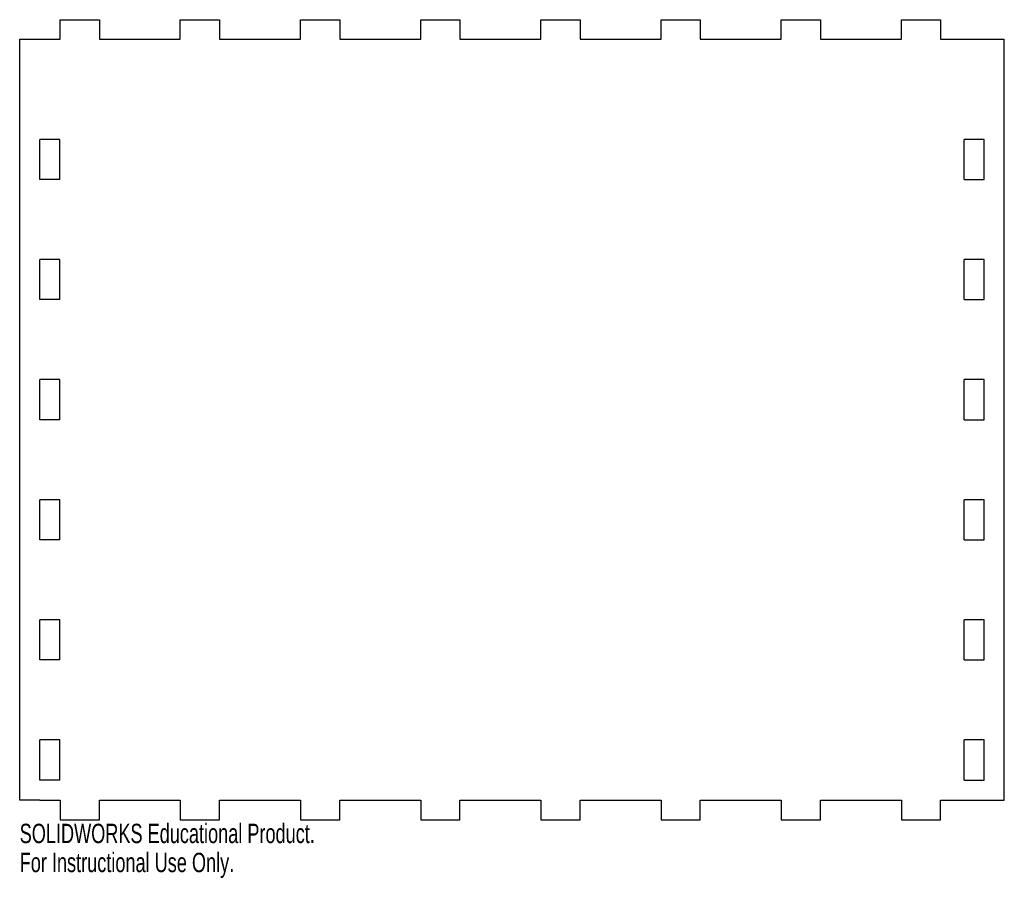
# Model space of a CAD drawing. Header units: millimetres. Extents: x -10 to 236, y -130 to 85.
import ezdxf

# ---------------------------------------------------------------- set-up
doc = ezdxf.new("R2010")
doc.units = ezdxf.units.MM
doc.styles.add('SLDTEXTSTYLE0', font='TXT', dxfattribs={"width": 0.7})

msp = doc.modelspace()

# ---------------------------------------------------------------- linework, layer by layer
at = {"color": 7, "linetype": 'Continuous'}
for p, q in [((0.1, 80), (0.1, 84.9)), ((0.1, 84.9), (9.9, 84.9)), ((9.9, 84.9), (9.9, 80)), ((30.1, 80), (30.1, 84.9)), ((30.1, 84.9), (39.9, 84.9)), ((39.9, 84.9), (39.9, 80)), ((60.1, 80), (60.1, 84.9)), ((60.1, 84.9), (69.9, 84.9)), ((69.9, 84.9), (69.9, 80)), ((90.1, 80), (90.1, 84.9)), ((90.1, 84.9), (99.9, 84.9)), ((99.9, 84.9), (99.9, 80)), ((120.1, 80), (120.1, 84.9)), ((120.1, 84.9), (129.9, 84.9)), ((129.9, 84.9), (129.9, 80)), ((150.1, 80), (150.1, 84.9)), ((150.1, 84.9), (159.9, 84.9)), ((159.9, 84.9), (159.9, 80)), ((180.1, 80), (180.1, 84.9)), ((180.1, 84.9), (189.9, 84.9)), ((189.9, 84.9), (189.9, 80)), ((210.1, 80), (210.1, 84.9)), ((210.1, 84.9), (219.9, 84.9)), ((219.9, 84.9), (219.9, 80)), ((-10, -110), (-10, 80)), ((-10, 80), (0.1, 80)), ((9.9, 80), (30.1, 80)), ((39.9, 80), (60.1, 80)), ((69.9, 80), (90.1, 80)), ((99.9, 80), (120.1, 80)), ((129.9, 80), (150.1, 80)), ((159.9, 80), (180.1, 80)), ((189.9, 80), (210.1, 80)), ((219.9, 80), (230.8, 80)), ((230.8, 80), (235.8, 80)), ((235.8, -110), (235.8, 80)), ((0, 55), (-5, 55)), ((-5, 45), (-5, 55)), ((0, 45), (0, 55)), ((230.8, 55), (225.8, 55)), ((225.8, 45), (225.8, 55)), ((230.8, 45), (230.8, 55)), ((0, 45), (-5, 45)), ((225.8, 45), (230.8, 45)), ((0, 25), (-5, 25)), ((-5, 15), (-5, 25)), ((0, 15), (0, 25)), ((230.8, 25), (225.8, 25)), ((225.8, 15), (225.8, 25)), ((230.8, 15), (230.8, 25)), ((0, 15), (-5, 15)), ((225.8, 15), (230.8, 15)), ((0, -5), (-5, -5)), ((-5, -15), (-5, -5)), ((0, -15), (0, -5)), ((230.8, -5), (225.8, -5)), ((225.8, -15), (225.8, -5)), ((230.8, -15), (230.8, -5)), ((0, -15), (-5, -15)), ((225.8, -15), (230.8, -15)), ((0, -35), (-5, -35)), ((-5, -45), (-5, -35)), ((0, -45), (0, -35)), ((230.8, -35), (225.8, -35)), ((225.8, -45), (225.8, -35)), ((230.8, -45), (230.8, -35)), ((0, -45), (-5, -45)), ((225.8, -45), (230.8, -45)), ((0, -65), (-5, -65)), ((-5, -75), (-5, -65)), ((0, -75), (0, -65)), ((230.8, -65), (225.8, -65)), ((225.8, -75), (225.8, -65)), ((230.8, -75), (230.8, -65)), ((0, -75), (-5, -75)), ((225.8, -75), (230.8, -75)), ((0, -95), (-5, -95)), ((-5, -105), (-5, -95)), ((0, -105), (0, -95)), ((230.8, -95), (225.8, -95)), ((225.8, -105), (225.8, -95)), ((230.8, -105), (230.8, -95)), ((0, -105), (-5, -105)), ((225.8, -105), (230.8, -105)), ((-5, -110), (-10, -110)), ((-5, -110), (0.1, -110)), ((0.1, -110), (0.1, -114.9)), ((9.9, -114.9), (9.9, -110)), ((9.9, -110), (30.1, -110)), ((30.1, -110), (30.1, -114.9)), ((39.9, -114.9), (39.9, -110)), ((39.9, -110), (60.1, -110)), ((60.1, -110), (60.1, -114.9)), ((69.9, -114.9), (69.9, -110)), ((69.9, -110), (90.1, -110)), ((90.1, -110), (90.1, -114.9)), ((99.9, -114.9), (99.9, -110)), ((99.9, -110), (120.1, -110)), ((120.1, -110), (120.1, -114.9)), ((129.9, -114.9), (129.9, -110)), ((129.9, -110), (150.1, -110)), ((150.1, -110), (150.1, -114.9)), ((159.9, -114.9), (159.9, -110)), ((159.9, -110), (180.1, -110)), ((180.1, -110), (180.1, -114.9)), ((189.9, -114.9), (189.9, -110)), ((189.9, -110), (210.1, -110)), ((210.1, -110), (210.1, -114.9)), ((219.9, -114.9), (219.9, -110)), ((219.9, -110), (230.8, -110)), ((230.8, -110), (235.8, -110)), ((0.1, -114.9), (9.9, -114.9)), ((30.1, -114.9), (39.9, -114.9)), ((60.1, -114.9), (69.9, -114.9)), ((90.1, -114.9), (99.9, -114.9)), ((120.1, -114.9), (129.9, -114.9)), ((150.1, -114.9), (159.9, -114.9)), ((180.1, -114.9), (189.9, -114.9)), ((210.1, -114.9), (219.9, -114.9))]:
    msp.add_line(p, q, dxfattribs=at)

# ---------------------------------------------------------------- texts
at = {"color": 7, "linetype": 'Continuous', "char_height": 4.8336, "attachment_point": 1, "style": 'SLDTEXTSTYLE0'}
for s, insert in [('SOLIDWORKS Educational Product.', (-10, -115.92)), ('For Instructional Use Only.', (-10, -123.17))]:
    msp.add_mtext(s, dxfattribs=dict(at, insert=insert))

doc.saveas('drawing.dxf')
